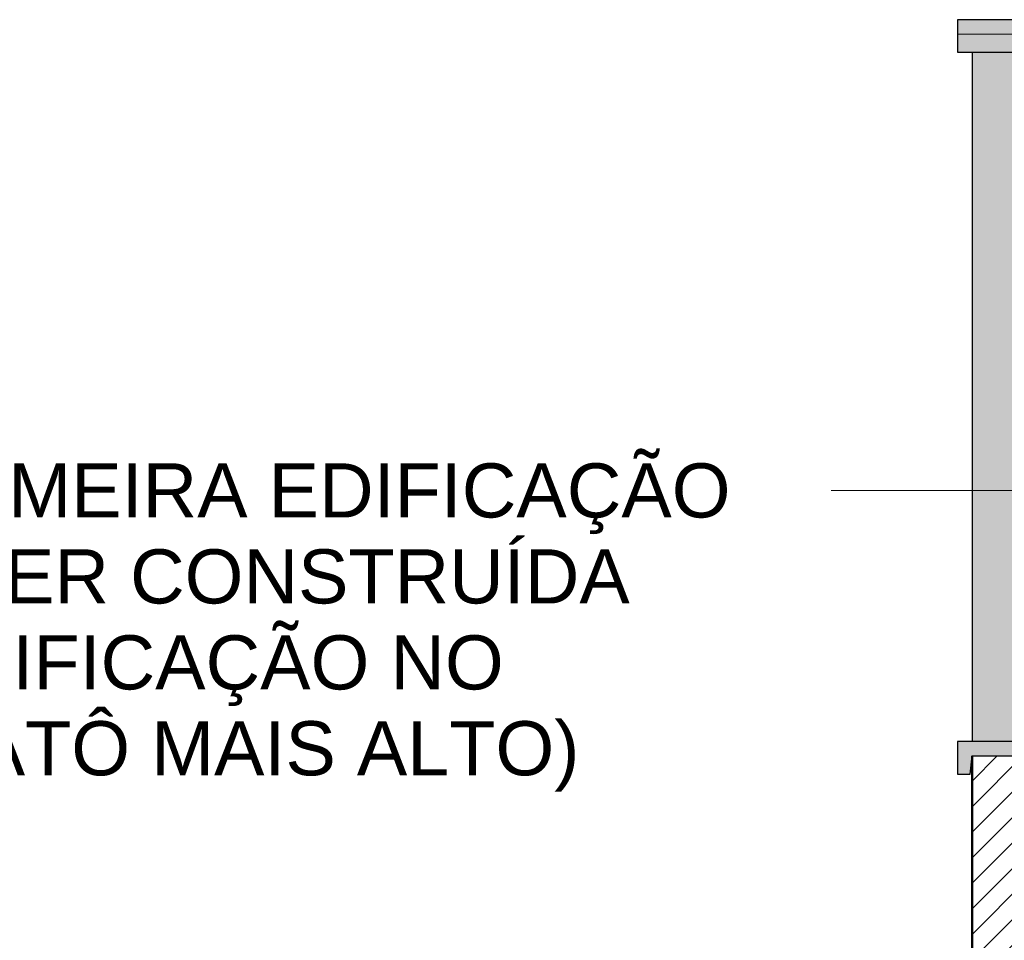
# Model space of a CAD drawing. Header units: metres. Extents: x -28.2 to 13.6, y -1.6 to 5.9.
# Tile 153 of 159: x 5.3 to 6.6, y 4 to 5.3. Entities that reach past the tile are written whole.
import ezdxf

# ---------------------------------------------------------------- set-up
doc = ezdxf.new("R2010")
doc.units = ezdxf.units.M
doc.linetypes.add('Projeção', pattern=[0.003969, 0.002381, -0.001587])
doc.layers.add('A-DETL', color=7, linetype='Continuous', lineweight=5, true_color=0x00a600)
for name, color, linetype, lineweight in [('A-DETL-GENF', 7, 'Continuous', 5), ('A-FLOR-OVHD', 7, 'Projeção', 5), ('G-ANNO-TEXT', 7, 'Continuous', 9)]:
    doc.layers.add(name, color=color, linetype=linetype, lineweight=lineweight)
doc.styles.add('Arial_1', font='arial.ttf', dxfattribs={"height": 0.075})

msp = doc.modelspace()

# ---------------------------------------------------------------- hatches: boundary and pattern name
at = {"layer": 'A-DETL-GENF', "true_color": 0xc0c0c0}
for points in [[(10.8266, 5.225), (10.8466, 5.225), (10.8466, 5.27), (6.5716, 5.27), (6.5716, 5.225), (10.825, 5.225)], [(6.5876, 4.225), (6.589, 4.225), (6.5916, 4.25), (6.7466, 4.25), (6.7492, 4.225), (6.7666, 4.225), (6.7666, 4.27), (6.5716, 4.27), (6.5716, 4.225)]]:
    msp.add_hatch(color=9, dxfattribs=at).paths.add_polyline_path(points)
at = {"layer": 'A-DETL-GENF', "true_color": 0xffee7f}
h = msp.add_hatch(color=41, dxfattribs=at)
h.paths.add_polyline_path([(10.8266, 2.8466), (10.8266, 2.8825), (6.7466, 3.4942), (6.7466, 3.4697), (10.8266, 2.8466)])
h.paths.add_polyline_path([(10.8266, 2.9919), (10.8266, 5.225), (6.5916, 5.225), (6.5916, 4.27), (6.7666, 4.27), (6.7666, 4.225), (6.7492, 4.225), (6.7466, 4.25), (6.747, 3.6038), (10.8259, 2.992)])
at = {"layer": 'A-DETL-GENF', "true_color": 0x808080}
h = msp.add_hatch(dxfattribs=at)
h.set_pattern_fill('FP_1', color=8, style=0, pattern_type=2)
h.set_pattern_definition([(45, (7.486623, 2.812), (-0.01767767, 0.01767767), [])])
h.paths.add_polyline_path([(6.7434, 2.65), (6.7466, 2.65), (6.7466, 4.25), (6.5916, 4.25), (6.5916, 2.65), (6.7416, 2.65)])

# ---------------------------------------------------------------- linework, layer by layer
at = {"layer": 'A-DETL', "color": 7, "lineweight": 25}
for p, q in [((10.8466, 5.27), (6.5716, 5.27)), ((6.5716, 5.27), (6.5716, 5.225)), ((6.5716, 5.225), (10.8466, 5.225)), ((6.7666, 4.27), (6.5716, 4.27)), ((6.5716, 4.27), (6.5716, 4.225)), ((6.589, 4.225), (6.5916, 4.25)), ((6.5916, 4.25), (6.7466, 4.25)), ((6.5716, 4.225), (6.589, 4.225))]:
    msp.add_line(p, q, dxfattribs=at)
at = {"layer": 'A-DETL', "color": 7, "lineweight": 30}
msp.add_line((6.5916, 5.225), (6.5916, 4.27), dxfattribs=at)
at = {"layer": 'A-DETL', "color": 7, "lineweight": 50}
msp.add_line((6.5916, 4.25), (6.5916, 2.65), dxfattribs=at)
at = {"layer": 'A-FLOR-OVHD'}
msp.add_line((6.5716, 5.25), (10.8466, 5.25), dxfattribs=at)
at = {"layer": 'G-ANNO-TEXT'}
for p, q in [((6.3995, 4.6179), (6.3965, 4.6179)), ((7.4239, 4.6179), (6.3995, 4.6179))]:
    msp.add_line(p, q, dxfattribs=at)

# ---------------------------------------------------------------- texts
at = {"layer": 'G-ANNO-TEXT', "char_height": 0.075, "attachment_point": 1, "style": 'Arial_1'}
for s, insert, width in [('PRIMEIRA EDIFICAÇÃO ', (5.0811, 4.6554), 1.471097), ('A SER CONSTRUÍDA ', (5.0811, 4.5363), 1.294725), ('(EDIFICAÇÃO NO ', (5.0811, 4.4172), 1.090295), ('PLATÔ MAIS ALTO)', (5.0811, 4.2982), 1.178481)]:
    msp.add_mtext(s, dxfattribs=dict(at, insert=insert, width=width))

doc.saveas('drawing.dxf')
